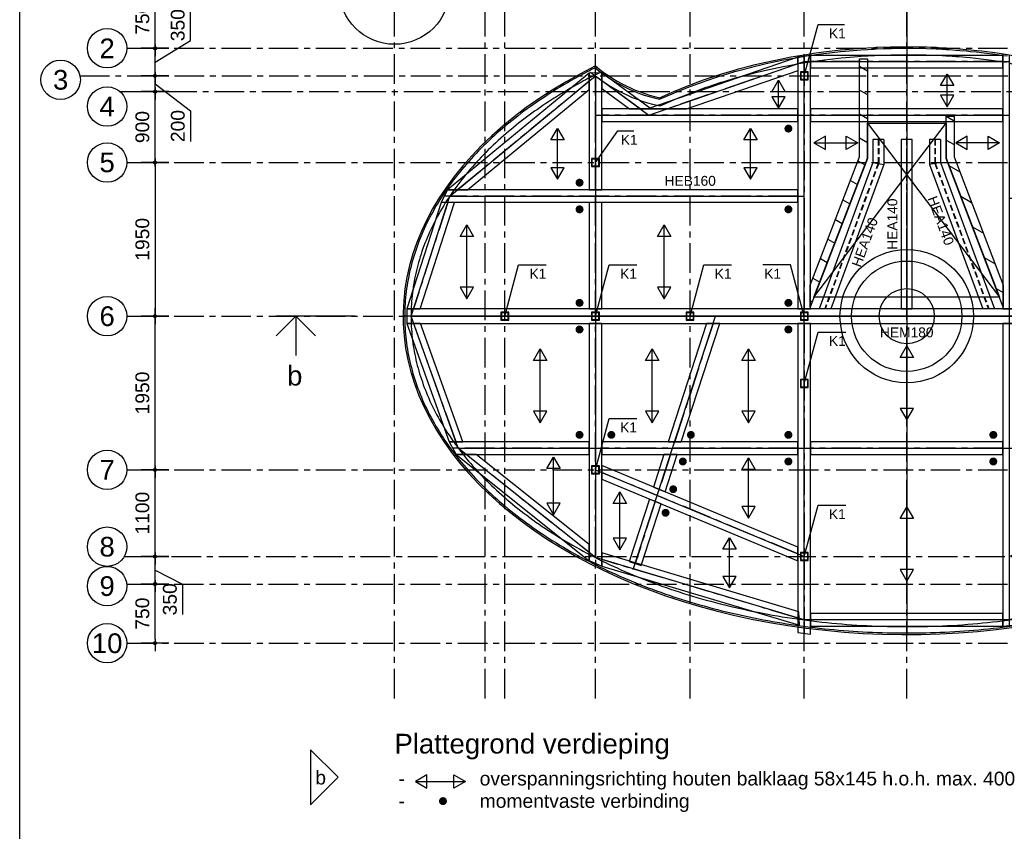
# Model space of a CAD drawing. Extents: x -29722 to 59460, y 0 to 42044.
# Tile 4 of 10: x 1000 to 13493, y 26501 to 36801. Entities that reach past the tile are written whole.
import ezdxf
from ezdxf.enums import TextEntityAlignment as Align

# ---------------------------------------------------------------- set-up
doc = ezdxf.new("R2010")
doc.units = 0
doc.header["$LTSCALE"] = 300
doc.header["$MEASUREMENT"] = 0
doc.header["$PDMODE"] = 3
doc.header["$PDSIZE"] = 2
for name, pattern in [('CENTER', [2, 1.25, -0.25, 0.25, -0.25]), ('CENTER2', [1.125, 0.75, -0.125, 0.125, -0.125]), ('HIDDEN', [0.375, 0.25, -0.125])]:
    doc.linetypes.add(name, pattern=pattern)
doc.layers.get('0').update_dxf_attribs({"linetype": 'CONTINUOUS'})
doc.layers.get('DEFPOINTS').update_dxf_attribs({"linetype": 'CONTINUOUS'})
for name, color, linetype in [('01', 7, 'CENTER'), ('02', 2, 'CONTINUOUS'), ('03', 7, 'CONTINUOUS'), ('05', 1, 'CONTINUOUS'), ('08', 7, 'CONTINUOUS'), ('12', 7, 'CONTINUOUS'), ('16', 7, 'CONTINUOUS'), ('21', 3, 'CONTINUOUS'), ('22', 7, 'CONTINUOUS'), ('23', 2, 'CONTINUOUS'), ('24', 1, 'CONTINUOUS'), ('30', 3, 'CONTINUOUS'), ('32', 4, 'CONTINUOUS'), ('33', 3, 'HIDDEN'), ('38', 2, 'CENTER'), ('39', 1, 'CENTER2')]:
    doc.layers.add(name, color=color, linetype=linetype)
doc.layers.add('28', color=6, linetype='CONTINUOUS', plot=False)
doc.styles.add('ZI-Arial', font='arial.ttf')
doc.dimstyles.get("Standard").update_dxf_attribs({"dimscale": 50, "dimtxt": 2.5, "dimasz": 1, "dimexe": 0, "dimexo": 0, "dimgap": 0, "dimtad": 0, "dimdsep": 46, "dimtxsty": 'ZI-Arial', "dimblk1": 'DOT2035', "dimblk2": 'DOT2035', "dimsah": 1, "dimcen": -1, "dimse1": 1, "dimse2": 1, "dimazin": 0, "dimtfac": 1, "dimtdec": 0, "dimtix": 1, "dimtmove": 1, "dimatfit": 3, "dimldrblk": 'DOT2035', "dimfxl": 1, "dimtvp": 0.9, "dimtolj": 1, "dimtzin": 0, "dimarcsym": 0})

# ---------------------------------------------------------------- blocks, each defined once
blk = doc.blocks.new('KADER0')
at = {"layer": '05'}
blk.add_lwpolyline([(20, 20), (20, 820.88), (1169.2, 820.88), (1169.2, 20)], close=True, dxfattribs=at)
blk = doc.blocks.new('*U122')
at = {"layer": '30'}
blk.add_lwpolyline([(-2424, 80), (-2505, -80), (2022, -80), (2022, 80)], close=True, dxfattribs=at)
at = {"layer": '38'}
blk.add_line((2022, 0), (-2465, 0), dxfattribs=at)
at = {"layer": '22', "style": 'ZI-Arial'}
blk.add_attdef('TEKST', text='', height=250, dxfattribs=at).set_placement((654, 130), align=Align.CENTER)
blk = doc.blocks.new('*U123')
at = {"layer": '30'}
blk.add_lwpolyline([(-7519, 93), (-7517, -93), (5167, -93), (5169, 93)], close=True, dxfattribs=at)
at = {"layer": '38'}
blk.add_line((5168, 0), (-7518, 0), dxfattribs=at)
at = {"layer": '22', "style": 'ZI-Arial'}
blk.add_attdef('TEKST', text='', height=250, dxfattribs=at).set_placement((-1175, -268), align=Align.CENTER)
blk = doc.blocks.new('*U129')
at = {"layer": '30'}
blk.add_lwpolyline([(-1168, 80), (-974, -80), (1028, -80), (1159, 80)], close=True, dxfattribs=at)
at = {"layer": '38'}
blk.add_line((1094, 0), (-1071, 0), dxfattribs=at)
at = {"layer": '22', "style": 'ZI-Arial'}
blk.add_attdef('TEKST', text='', height=250, dxfattribs=at).set_placement((11, 180), align=Align.CENTER)
blk = doc.blocks.new('*U125')
at = {"layer": '30'}
blk.add_lwpolyline([(-1156, 80), (-1154, -80), (327, -80), (327, 80)], close=True, dxfattribs=at)
at = {"layer": '38'}
blk.add_line((327, 0), (-1155, 0), dxfattribs=at)
at = {"layer": '22', "style": 'ZI-Arial'}
blk.add_attdef('TEKST', text='', height=250, dxfattribs=at).set_placement((-414, 180), align=Align.CENTER)
blk = doc.blocks.new('*U128')
at = {"layer": '30'}
blk.add_lwpolyline([(-372, 80), (-254, -80), (184, -80), (401, 80)], close=True, dxfattribs=at)
at = {"layer": '38'}
blk.add_line((292, 0), (-313, 0), dxfattribs=at)
at = {"layer": '22', "style": 'ZI-Arial'}
blk.add_attdef('TEKST', text='', height=250, dxfattribs=at).set_placement((-10, 180), align=Align.CENTER)
blk = doc.blocks.new('*U131')
at = {"layer": '30'}
blk.add_lwpolyline([(-1030, 80), (-566, -80), (932, -80), (987, 80)], close=True, dxfattribs=at)
at = {"layer": '38'}
blk.add_line((959, 0), (-798, 0), dxfattribs=at)
at = {"layer": '22', "style": 'ZI-Arial'}
blk.add_attdef('TEKST', text='', height=250, dxfattribs=at).set_placement((81, 180), align=Align.CENTER)
blk = doc.blocks.new('*U133')
at = {"layer": '30'}
blk.add_lwpolyline([(-1219, 80), (-1219, -80), (1221, -80), (1221, 80)], close=True, dxfattribs=at)
at = {"layer": '38'}
blk.add_line((1221, 0), (-1219, 0), dxfattribs=at)
at = {"layer": '22', "style": 'ZI-Arial'}
blk.add_attdef('TEKST', text='', height=250, dxfattribs=at).set_placement((1, 180), align=Align.CENTER)
blk = doc.blocks.new('*U126')
at = {"layer": '30'}
blk.add_lwpolyline([(-729, 80), (-678, -80), (743, -80), (691, 80)], close=True, dxfattribs=at)
at = {"layer": '38'}
blk.add_line((717, 0), (-704, 0), dxfattribs=at)
at = {"layer": '22', "style": 'ZI-Arial'}
blk.add_attdef('TEKST', text='', height=250, dxfattribs=at).set_placement((7, 180), align=Align.CENTER)
blk = doc.blocks.new('*U127')
at = {"layer": '30'}
blk.add_lwpolyline([(-776, 80), (-833, -80), (762, -80), (819, 80)], close=True, dxfattribs=at)
at = {"layer": '38'}
blk.add_line((791, 0), (-805, 0), dxfattribs=at)
at = {"layer": '22', "style": 'ZI-Arial'}
blk.add_attdef('TEKST', text='', height=250, dxfattribs=at).set_placement((-7, 180), align=Align.CENTER)
blk = doc.blocks.new('*U136')
at = {"layer": '30'}
blk.add_lwpolyline([(-1220, 80), (-1220, -80), (1220, -80), (1220, 80)], close=True, dxfattribs=at)
at = {"layer": '38'}
blk.add_line((1220, 0), (-1220, 0), dxfattribs=at)
at = {"layer": '22', "style": 'ZI-Arial'}
blk.add_attdef('TEKST', text='', height=250, dxfattribs=at).set_placement((0, 180), align=Align.CENTER)
blk = doc.blocks.new('*U130')
at = {"layer": '30'}
blk.add_lwpolyline([(-1601, 80), (-1601, -80), (889, -80), (889, 80)], close=True, dxfattribs=at)
at = {"layer": '38'}
blk.add_line((889, 0), (-1601, 0), dxfattribs=at)
at = {"layer": '22', "style": 'ZI-Arial'}
blk.add_attdef('TEKST', text='', height=250, dxfattribs=at).set_placement((-356, 180), align=Align.CENTER)
blk = doc.blocks.new('*U132')
at = {"layer": '30'}
blk.add_lwpolyline([(-1529, 80), (-1529, -80), (1688, -80), (1665, 80)], close=True, dxfattribs=at)
at = {"layer": '38'}
blk.add_line((1677, 0), (-1529, 0), dxfattribs=at)
at = {"layer": '22', "style": 'ZI-Arial'}
blk.add_attdef('TEKST', text='', height=250, dxfattribs=at).set_placement((74, 180), align=Align.CENTER)
blk = doc.blocks.new('*U134')
at = {"layer": '30'}
blk.add_lwpolyline([(-1529, 80), (-1529, -80), (1677, -80), (1702, 80)], close=True, dxfattribs=at)
at = {"layer": '38'}
blk.add_line((1689, 0), (-1529, 0), dxfattribs=at)
at = {"layer": '22', "style": 'ZI-Arial'}
blk.add_attdef('TEKST', text='', height=250, dxfattribs=at).set_placement((80, 180), align=Align.CENTER)
blk = doc.blocks.new('*U170')
at = {"layer": '30'}
blk.add_lwpolyline([(-1220, 80), (-1220, -80), (1220, -80), (1220, 80)], close=True, dxfattribs=at)
at = {"layer": '38'}
blk.add_line((1220, 0), (-1220, 0), dxfattribs=at)
at = {"layer": '22', "style": 'ZI-Arial'}
blk.add_attdef('TEKST', text='', height=250, dxfattribs=at).set_placement((0, 180), align=Align.CENTER)
blk = doc.blocks.new('*U182')
at = {"layer": '30'}
blk.add_lwpolyline([(-2034, 80), (-2057, -80), (1884, -80), (1884, 80)], close=True, dxfattribs=at)
at = {"layer": '38'}
blk.add_line((1884, 0), (-2046, 0), dxfattribs=at)
at = {"layer": '22', "style": 'ZI-Arial'}
blk.add_attdef('TEKST', text='', height=250, dxfattribs=at).set_placement((-81, 180), align=Align.CENTER)
blk = doc.blocks.new('*U171')
at = {"layer": '30'}
blk.add_lwpolyline([(-1957, 80), (-1937, -80), (1884, -80), (1884, 80)], close=True, dxfattribs=at)
at = {"layer": '38'}
blk.add_line((1884, 0), (-1947, 0), dxfattribs=at)
at = {"layer": '22', "style": 'ZI-Arial'}
blk.add_attdef('TEKST', text='', height=250, dxfattribs=at).set_placement((-31, 180), align=Align.CENTER)
blk = doc.blocks.new('*U180')
at = {"layer": '30'}
blk.add_lwpolyline([(-1577, 80), (-1646, -80), (1432, -80), (1432, 80)], close=True, dxfattribs=at)
at = {"layer": '38'}
blk.add_line((1432, 0), (-1612, 0), dxfattribs=at)
at = {"layer": '22', "style": 'ZI-Arial'}
blk.add_attdef('TEKST', text='', height=250, dxfattribs=at).set_placement((-90, 180), align=Align.CENTER)
blk = doc.blocks.new('*U176')
at = {"layer": '30'}
blk.add_lwpolyline([(-978, 80), (-892, -80), (796, -80), (796, 80)], close=True, dxfattribs=at)
at = {"layer": '38'}
blk.add_line((796, 0), (-935, 0), dxfattribs=at)
at = {"layer": '22', "style": 'ZI-Arial'}
blk.add_attdef('TEKST', text='', height=250, dxfattribs=at).set_placement((-69, 180), align=Align.CENTER)
blk = doc.blocks.new('*U177')
at = {"layer": '30'}
blk.add_lwpolyline([(-1245, 80), (-1245, -80), (1245, -80), (1245, 80)], close=True, dxfattribs=at)
at = {"layer": '38'}
blk.add_line((1245, 0), (-1245, 0), dxfattribs=at)
at = {"layer": '22', "style": 'ZI-Arial'}
blk.add_attdef('TEKST', text='', height=250, dxfattribs=at).set_placement((0, 180), align=Align.CENTER)
blk = doc.blocks.new('*U178')
at = {"layer": '30'}
blk.add_lwpolyline([(-1381, 80), (-1315, -80), (1381, -80), (1315, 80)], close=True, dxfattribs=at)
at = {"layer": '38'}
blk.add_line((1348, 0), (-1348, 0), dxfattribs=at)
at = {"layer": '22', "style": 'ZI-Arial'}
blk.add_attdef('TEKST', text='', height=250, dxfattribs=at).set_placement((0, 180), align=Align.CENTER)
blk = doc.blocks.new('*U179')
at = {"layer": '30'}
blk.add_lwpolyline([(-885, 80), (-1085, -80), (1075, -80), (947, 80)], close=True, dxfattribs=at)
at = {"layer": '38'}
blk.add_line((1011, 0), (-985, 0), dxfattribs=at)
at = {"layer": '22', "style": 'ZI-Arial'}
blk.add_attdef('TEKST', text='', height=250, dxfattribs=at).set_placement((13, 180), align=Align.CENTER)
blk = doc.blocks.new('*U181')
at = {"layer": '30'}
blk.add_lwpolyline([(-1323, 80), (-1275, -80), (1343, -80), (1288, 80)], close=True, dxfattribs=at)
at = {"layer": '38'}
blk.add_line((1316, 0), (-1299, 0), dxfattribs=at)
at = {"layer": '22', "style": 'ZI-Arial'}
blk.add_attdef('TEKST', text='', height=250, dxfattribs=at).set_placement((8, 180), align=Align.CENTER)
blk = doc.blocks.new('*U187')
at = {"layer": '30'}
blk.add_lwpolyline([(-822, 80), (-770, -80), (809, -80), (757, 80)], close=True, dxfattribs=at)
at = {"layer": '38'}
blk.add_line((783, 0), (-796, 0), dxfattribs=at)
at = {"layer": '22', "style": 'ZI-Arial'}
blk.add_attdef('TEKST', text='', height=250, dxfattribs=at).set_placement((-7, 180), align=Align.CENTER)
blk = doc.blocks.new('*U188')
at = {"layer": '30'}
blk.add_lwpolyline([(-229, 80), (-242, -80), (257, -80), (205, 80)], close=True, dxfattribs=at)
at = {"layer": '38'}
blk.add_line((231, 0), (-235, 0), dxfattribs=at)
at = {"layer": '22', "style": 'ZI-Arial'}
blk.add_attdef('TEKST', text='', height=250, dxfattribs=at).set_placement((-2, 180), align=Align.CENTER)
blk = doc.blocks.new('*U189')
at = {"layer": '30'}
blk.add_lwpolyline([(-412, 80), (-414, -80), (407, -80), (419, 80)], close=True, dxfattribs=at)
at = {"layer": '38'}
blk.add_line((413, 0), (-413, 0), dxfattribs=at)
at = {"layer": '22', "style": 'ZI-Arial'}
blk.add_attdef('TEKST', text='', height=250, dxfattribs=at).set_placement((0, 180), align=Align.CENTER)
blk = doc.blocks.new('DOT2035')
for p, q in [((0, 3.5), (0, -3.5)), ((-1, 0), (2, 0))]:
    blk.add_line(p, q)
blk.add_circle((0, 0), 0.4)
blk = doc.blocks.new('*D154')
at = {"layer": '21', "color": 0, "lineweight": -2, "transparency": 16777216}
blk.add_line((-3038, -8250), (-3038, -7600), dxfattribs=at)
at = {"layer": 'DEFPOINTS', "color": 0, "transparency": 16777216}
for p in [(-3397, -7550), (-3038, -7550), (-3396, -8300)]:
    blk.add_point(p, dxfattribs=at)
at = {"color": 0, "lineweight": -2, "transparency": 16777216, "xscale": 50, "yscale": 50, "zscale": 50}
for p, rotation in [((-3038, -7550), 90), ((-3038, -8300), 270)]:
    blk.add_blockref('DOT2035', p, dxfattribs=dict(at, rotation=rotation))
at = {"layer": '21', "color": 2, "transparency": 16777216, "insert": (-3198, -7925), "char_height": 175, "attachment_point": 5, "rotation": 90, "style": 'ZI-Arial'}
blk.add_mtext('\\A1;750', dxfattribs=at)
blk = doc.blocks.new('*D155')
at = {"layer": '21', "color": 0, "lineweight": -2, "transparency": 16777216}
for p, q in [((-3038, -7500), (-3038, -7250)), ((-3038, -7375), (-2688, -7550)), ((-2688, -7550), (-2688, -7936))]:
    blk.add_line(p, q, dxfattribs=at)
at = {"layer": 'DEFPOINTS', "color": 0, "transparency": 16777216}
for p in [(-3429, -7200), (-3038, -7200), (-3397, -7550)]:
    blk.add_point(p, dxfattribs=at)
at = {"color": 0, "lineweight": -2, "transparency": 16777216, "xscale": 50, "yscale": 50, "zscale": 50}
for p, rotation in [((-3038, -7200), 90), ((-3038, -7550), 270)]:
    blk.add_blockref('DOT2035', p, dxfattribs=dict(at, rotation=rotation))
at = {"layer": '21', "color": 2, "transparency": 16777216, "insert": (-2849, -7743), "char_height": 175, "attachment_point": 5, "rotation": 90, "style": 'ZI-Arial'}
blk.add_mtext('\\A1;350', dxfattribs=at)
blk = doc.blocks.new('*D156')
at = {"layer": '21', "color": 0, "lineweight": -2, "transparency": 16777216}
blk.add_line((-3038, -7150), (-3038, -6150), dxfattribs=at)
at = {"layer": 'DEFPOINTS', "color": 0, "transparency": 16777216}
for p in [(-3396, -6100), (-3038, -6100), (-3429, -7200)]:
    blk.add_point(p, dxfattribs=at)
at = {"color": 0, "lineweight": -2, "transparency": 16777216, "xscale": 50, "yscale": 50, "zscale": 50}
for p, rotation in [((-3038, -6100), 90), ((-3038, -7200), 270)]:
    blk.add_blockref('DOT2035', p, dxfattribs=dict(at, rotation=rotation))
at = {"layer": '21', "color": 2, "transparency": 16777216, "insert": (-3198, -6650), "char_height": 175, "attachment_point": 5, "rotation": 90, "style": 'ZI-Arial'}
blk.add_mtext('\\A1;1100', dxfattribs=at)
blk = doc.blocks.new('*D157')
at = {"layer": '21', "color": 0, "lineweight": -2, "transparency": 16777216}
blk.add_line((-3038, -6050), (-3038, -4200), dxfattribs=at)
at = {"layer": 'DEFPOINTS', "color": 0, "transparency": 16777216}
for p in [(-3396, -4150), (-3038, -4150), (-3396, -6100)]:
    blk.add_point(p, dxfattribs=at)
at = {"color": 0, "lineweight": -2, "transparency": 16777216, "xscale": 50, "yscale": 50, "zscale": 50}
for p, rotation in [((-3038, -4150), 90), ((-3038, -6100), 270)]:
    blk.add_blockref('DOT2035', p, dxfattribs=dict(at, rotation=rotation))
at = {"layer": '21', "color": 2, "transparency": 16777216, "insert": (-3198, -5125), "char_height": 175, "attachment_point": 5, "rotation": 90, "style": 'ZI-Arial'}
blk.add_mtext('\\A1;1950', dxfattribs=at)
blk = doc.blocks.new('*D158')
at = {"layer": '21', "color": 0, "lineweight": -2, "transparency": 16777216}
blk.add_line((-3038, -2150), (-3038, -1350), dxfattribs=at)
at = {"layer": 'DEFPOINTS', "color": 0, "transparency": 16777216}
for p in [(-3483, -1300), (-3038, -1300), (-3396, -2200)]:
    blk.add_point(p, dxfattribs=at)
at = {"color": 0, "lineweight": -2, "transparency": 16777216, "xscale": 50, "yscale": 50, "zscale": 50}
for p, rotation in [((-3038, -1300), 90), ((-3038, -2200), 270)]:
    blk.add_blockref('DOT2035', p, dxfattribs=dict(at, rotation=rotation))
at = {"layer": '21', "color": 2, "transparency": 16777216, "insert": (-3198, -1750), "char_height": 175, "attachment_point": 5, "rotation": 90, "style": 'ZI-Arial'}
blk.add_mtext('\\A1;900', dxfattribs=at)
blk = doc.blocks.new('*D159')
at = {"layer": '21', "color": 0, "lineweight": -2, "transparency": 16777216}
for p, q in [((-3038, -1250), (-3038, -1150)), ((-3038, -1200), (-2588, -1543)), ((-2588, -1543), (-2588, -1932))]:
    blk.add_line(p, q, dxfattribs=at)
at = {"layer": 'DEFPOINTS', "color": 0, "transparency": 16777216}
for p in [(-3991, -1100), (-3038, -1100), (-3483, -1300)]:
    blk.add_point(p, dxfattribs=at)
at = {"color": 0, "lineweight": -2, "transparency": 16777216, "xscale": 50, "yscale": 50, "zscale": 50}
for p, rotation in [((-3038, -1100), 90), ((-3038, -1300), 270)]:
    blk.add_blockref('DOT2035', p, dxfattribs=dict(at, rotation=rotation))
at = {"layer": '21', "color": 2, "transparency": 16777216, "insert": (-2748, -1737), "char_height": 175, "attachment_point": 5, "rotation": 90, "style": 'ZI-Arial'}
blk.add_mtext('\\A1;200', dxfattribs=at)
blk = doc.blocks.new('*D160')
at = {"layer": '21', "color": 0, "lineweight": -2, "transparency": 16777216}
for p, q in [((-2588, -650), (-2588, -264)), ((-3038, -925), (-2588, -650)), ((-3038, -1050), (-3038, -800))]:
    blk.add_line(p, q, dxfattribs=at)
at = {"layer": 'DEFPOINTS', "color": 0, "transparency": 16777216}
for p in [(-3396, -750), (-3038, -750), (-3991, -1100)]:
    blk.add_point(p, dxfattribs=at)
at = {"color": 0, "lineweight": -2, "transparency": 16777216, "xscale": 50, "yscale": 50, "zscale": 50}
for p, rotation in [((-3038, -750), 90), ((-3038, -1100), 270)]:
    blk.add_blockref('DOT2035', p, dxfattribs=dict(at, rotation=rotation))
at = {"layer": '21', "color": 2, "transparency": 16777216, "insert": (-2749, -457), "char_height": 175, "attachment_point": 5, "rotation": 90, "style": 'ZI-Arial'}
blk.add_mtext('\\A1;350', dxfattribs=at)
blk = doc.blocks.new('*D161')
at = {"layer": '21', "color": 0, "lineweight": -2, "transparency": 16777216}
blk.add_line((-3038, -700), (-3038, -50), dxfattribs=at)
at = {"layer": 'DEFPOINTS', "color": 0, "transparency": 16777216}
for p in [(-3396, 0), (-3038, 0), (-3396, -750)]:
    blk.add_point(p, dxfattribs=at)
at = {"color": 0, "lineweight": -2, "transparency": 16777216, "xscale": 50, "yscale": 50, "zscale": 50}
for p, rotation in [((-3038, 0), 90), ((-3038, -750), 270)]:
    blk.add_blockref('DOT2035', p, dxfattribs=dict(at, rotation=rotation))
at = {"layer": '21', "color": 2, "transparency": 16777216, "insert": (-3198, -375), "char_height": 175, "attachment_point": 5, "rotation": 90, "style": 'ZI-Arial'}
blk.add_mtext('\\A1;750', dxfattribs=at)
blk = doc.blocks.new('*D164')
at = {"layer": '21', "color": 0, "lineweight": -2, "transparency": 16777216}
blk.add_line((-3038, -2250), (-3038, -4100), dxfattribs=at)
at = {"layer": 'DEFPOINTS', "color": 0, "transparency": 16777216}
for p in [(-3396, -2200), (-3396, -4150), (-3038, -4150)]:
    blk.add_point(p, dxfattribs=at)
at = {"color": 0, "lineweight": -2, "transparency": 16777216, "xscale": 50, "yscale": 50, "zscale": 50}
for p, rotation in [((-3038, -2200), 90), ((-3038, -4150), 270)]:
    blk.add_blockref('DOT2035', p, dxfattribs=dict(at, rotation=rotation))
at = {"layer": '21', "color": 2, "transparency": 16777216, "insert": (-3198, -3175), "char_height": 175, "attachment_point": 5, "rotation": 90, "style": 'ZI-Arial'}
blk.add_mtext('\\A1;1950', dxfattribs=at)
blk = doc.blocks.new('ZI_VR_verd')
at = {"layer": '28'}
for p, q in [((0, 4040), (0, -4040)), ((-1177, 240, -35), (500, 2450, -35)), ((-500, 2450, -35), (1177, 240, -35)), ((6390, 0), (-6390, 0))]:
    blk.add_line(p, q, dxfattribs=at)
for points in [[(-3963, 3160), (-3905, 3115), (-3849, 3073), (-3796, 3036), (-3741, 3001), (-3685, 2967), (-3628, 2935), (-3571, 2905), (-3512, 2877), (-3452, 2851), (-3391, 2828), (-3330, 2806), (-3267, 2786), (-3205, 2769), (-3135, 2752), (-2947, 2835), (-2760, 2910), (-2570, 2980), (-2549, 2987), (-2377, 3044), (-2341, 3056), (-2181, 3103), (-2130, 3118), (-1983, 3157), (-1917, 3173), (-1784, 3205), (-1702, 3223), (-1583, 3247), (-1487, 3266), (-1382, 3284), (-1271, 3303), (-1181, 3316), (-1055, 3333), (-981, 3343), (-840, 3358), (-781, 3364), (-627, 3377), (-583, 3380), (-415, 3390), (-386, 3392), (-206, 3398), (-192, 3398), (124, 3400), (249, 3397), (375, 3392), (401, 3391), (502, 3385), (537, 3383), (629, 3377), (673, 3373), (758, 3366), (811, 3361), (887, 3353), (949, 3346), (1016, 3338), (1087, 3329), (1146, 3321), (1226, 3309), (1276, 3302)], [(-3951, 3175), (-3893, 3131), (-3838, 3089), (-3785, 3053), (-3730, 3018), (-3675, 2984), (-3619, 2953), (-3562, 2923), (-3503, 2896), (-3444, 2870), (-3384, 2846), (-3323, 2825), (-3262, 2805), (-3200, 2788), (-3137, 2773), (-2954, 2853), (-2768, 2929), (-2577, 2999), (-2555, 3006), (-2383, 3063), (-2347, 3075), (-2187, 3123), (-2135, 3137), (-1988, 3176), (-1922, 3193), (-1788, 3224), (-1706, 3242), (-1587, 3267), (-1490, 3286), (-1386, 3304), (-1274, 3322), (-1184, 3336), (-1057, 3353), (-983, 3362), (-842, 3378), (-783, 3384), (-628, 3397), (-584, 3400), (-416, 3410), (-387, 3412), (-207, 3418), (-192, 3418), (124, 3420), (249, 3417), (376, 3412), (402, 3411), (503, 3405), (538, 3403), (631, 3397), (675, 3393), (759, 3386), (813, 3381), (889, 3373), (951, 3366), (1018, 3358), (1090, 3349), (1149, 3341), (1229, 3329), (1279, 3322)], [(-4012, 3097), (-3954, 3051), (-3896, 3008), (-3840, 2970), (-3783, 2933), (-3726, 2898), (-3666, 2865), (-3606, 2834), (-3545, 2805), (-3482, 2777), (-3419, 2753), (-3355, 2730), (-3290, 2709), (-3225, 2691), (-3128, 2668), (-2916, 2761), (-2732, 2835), (-2543, 2905), (-2523, 2912), (-2353, 2968), (-2318, 2979), (-2159, 3027), (-2109, 3041), (-1963, 3079), (-1898, 3096), (-1766, 3127), (-1686, 3145), (-1568, 3169), (-1472, 3187), (-1369, 3206), (-1258, 3224), (-1170, 3237), (-1044, 3254), (-971, 3263), (-832, 3279), (-774, 3284), (-620, 3297), (-578, 3300), (-411, 3310), (-383, 3312), (-204, 3318), (-191, 3318), (123, 3320), (246, 3317), (371, 3312), (397, 3311), (497, 3306), (531, 3303), (623, 3297), (667, 3294), (750, 3286), (803, 3281), (878, 3274), (940, 3267), (1006, 3259), (1077, 3250), (1135, 3242), (1214, 3230), (1263, 3223)]]:
    blk.add_lwpolyline(points, dxfattribs=at)
at = {"layer": '28', "elevation": -35}
blk.add_lwpolyline([(500, 2004), (1177, 240), (-1177, 240), (-500, 2004), (-500, 2450), (500, 2450)], close=True, dxfattribs=at)
at = {"layer": '28'}
blk.add_circle((0, 0), 847, dxfattribs=at)
blk.add_ellipse((0, 0), major_axis=(6390, 0), ratio=0.632238, start_param=8.520473, end_param=13.297876, dxfattribs=at)
for points, knots in [([(-3942, 3158), (-4018, 3120), (-4093, 3081), (-4290, 2973), (-4410, 2902), (-4640, 2755), (-4751, 2679), (-4963, 2521), (-5064, 2440), (-5256, 2273), (-5347, 2187), (-5518, 2010), (-5598, 1920), (-5747, 1736), (-5816, 1643), (-5942, 1452), (-5999, 1355), (-6101, 1160), (-6146, 1060), (-6224, 860), (-6257, 759), (-6311, 556), (-6331, 453), (-6360, 248), (-6368, 145), (-6371, -61), (-6367, -164), (-6345, -369), (-6328, -472), (-6281, -676), (-6252, -777), (-6180, -979), (-6139, -1078), (-6043, -1276), (-5989, -1373), (-5869, -1565), (-5804, -1660), (-5661, -1845), (-5584, -1937), (-5419, -2115), (-5331, -2202), (-5145, -2372), (-5046, -2455), (-4840, -2615), (-4731, -2693), (-4506, -2843), (-4388, -2915), (-4145, -3054), (-4019, -3120), (-3760, -3246), (-3626, -3306), (-3352, -3420), (-3211, -3473), (-2924, -3573), (-2777, -3619), (-2479, -3704), (-2327, -3743), (-2019, -3814), (-1863, -3846), (-1547, -3901), (-1387, -3925), (-1066, -3965), (-904, -3981), (-578, -4005), (-414, -4013), (-87, -4021), (77, -4021), (405, -4013), (568, -4005), (894, -3982), (1056, -3966), (1378, -3926), (1537, -3902), (1853, -3847), (2010, -3816), (2318, -3746), (2470, -3707), (2769, -3622), (2915, -3575), (3203, -3476), (3344, -3423), (3618, -3310), (3752, -3250), (4012, -3124), (4138, -3058), (4381, -2919), (4499, -2847), (4725, -2698), (4833, -2620), (5040, -2460), (5139, -2377), (5325, -2207), (5414, -2120), (5579, -1942), (5656, -1851), (5800, -1665), (5865, -1571), (5985, -1379), (6040, -1281), (6136, -1084), (6178, -985), (6250, -783), (6280, -682), (6327, -478), (6344, -376), (6366, -170), (6371, -67), (6368, 139), (6361, 242), (6333, 447), (6312, 550), (6259, 753), (6227, 854), (6149, 1054), (6104, 1154), (6002, 1350), (5945, 1446), (5820, 1637), (5751, 1731), (5603, 1915), (5523, 2005), (5352, 2181), (5262, 2268), (5070, 2435), (4969, 2517), (4824, 2625), (4784, 2654), (4744, 2682)], [8.520473, 8.520473, 8.520473, 8.520473, 8.56614, 8.56614, 8.643241, 8.643241, 8.720341, 8.720341, 8.797441, 8.797441, 8.874542, 8.874542, 8.951642, 8.951642, 9.028743, 9.028743, 9.105843, 9.105843, 9.182943, 9.182943, 9.260044, 9.260044, 9.337144, 9.337144, 9.414245, 9.414245, 9.491345, 9.491345, 9.568445, 9.568445, 9.645546, 9.645546, 9.722646, 9.722646, 9.799746, 9.799746, 9.876847, 9.876847, 9.953947, 9.953947, 10.031048, 10.031048, 10.108148, 10.108148, 10.185248, 10.185248, 10.262349, 10.262349, 10.339449, 10.339449, 10.41655, 10.41655, 10.49365, 10.49365, 10.57075, 10.57075, 10.647851, 10.647851, 10.724951, 10.724951, 10.802052, 10.802052, 10.879152, 10.879152, 10.956252, 10.956252, 11.033353, 11.033353, 11.110453, 11.110453, 11.187554, 11.187554, 11.264654, 11.264654, 11.341754, 11.341754, 11.418855, 11.418855, 11.495955, 11.495955, 11.573056, 11.573056, 11.650156, 11.650156, 11.727256, 11.727256, 11.804357, 11.804357, 11.881457, 11.881457, 11.958558, 11.958558, 12.035658, 12.035658, 12.112758, 12.112758, 12.189859, 12.189859, 12.266959, 12.266959, 12.34406, 12.34406, 12.42116, 12.42116, 12.49826, 12.49826, 12.575361, 12.575361, 12.652461, 12.652461, 12.729561, 12.729561, 12.806662, 12.806662, 12.883762, 12.883762, 12.960863, 12.960863, 13.037963, 13.037963, 13.115063, 13.115063, 13.192164, 13.192164, 13.269264, 13.269264, 13.297876, 13.297876, 13.297876, 13.297876]), ([(-3906, 3086), (-3981, 3048), (-4055, 3010), (-4272, 2891), (-4411, 2808), (-4641, 2658), (-4735, 2592), (-4914, 2457), (-5001, 2388), (-5174, 2239), (-5259, 2160), (-5421, 1997), (-5497, 1913), (-5640, 1744), (-5706, 1657), (-5828, 1482), (-5884, 1393), (-5985, 1213), (-6030, 1122), (-6110, 939), (-6144, 846), (-6203, 660), (-6226, 566), (-6263, 378), (-6275, 283), (-6290, 94), (-6292, 0), (-6284, -190), (-6275, -284), (-6246, -473), (-6226, -567), (-6175, -754), (-6144, -847), (-6071, -1031), (-6030, -1123), (-5936, -1304), (-5883, -1394), (-5768, -1571), (-5705, -1658), (-5570, -1830), (-5497, -1914), (-5341, -2079), (-5259, -2160), (-5085, -2318), (-4993, -2395), (-4798, -2547), (-4693, -2622), (-4474, -2768), (-4359, -2839), (-4121, -2975), (-3998, -3041), (-3743, -3166), (-3611, -3226), (-3337, -3339), (-3196, -3393), (-2906, -3494), (-2757, -3542), (-2449, -3630), (-2291, -3670), (-1969, -3743), (-1806, -3775), (-1476, -3831), (-1309, -3855), (-973, -3894), (-804, -3909), (-464, -3931), (-293, -3937), (49, -3941), (220, -3939), (561, -3926), (731, -3915), (1069, -3884), (1237, -3864), (1570, -3816), (1736, -3788), (2061, -3723), (2222, -3687), (2538, -3605), (2694, -3561), (2998, -3464), (3147, -3411), (3438, -3299), (3580, -3239), (3855, -3113), (3989, -3046), (4247, -2906), (4371, -2832), (4610, -2680), (4724, -2601), (4942, -2437), (5045, -2352), (5241, -2178), (5333, -2088), (5505, -1905), (5585, -1811), (5733, -1621), (5801, -1524), (5923, -1326), (5978, -1226), (6075, -1024), (6117, -922), (6181, -735), (6205, -650), (6249, -461), (6266, -357), (6288, -149), (6292, -45), (6287, 164), (6278, 268), (6246, 476), (6224, 579), (6165, 785), (6130, 888), (6045, 1090), (5997, 1191), (5887, 1389), (5825, 1487), (5689, 1680), (5615, 1775), (5469, 1945), (5398, 2021), (5248, 2171), (5168, 2244), (5003, 2387), (4916, 2456), (4783, 2556), (4741, 2586), (4698, 2617)], [8.520473, 8.520473, 8.520473, 8.520473, 8.566089, 8.566089, 8.65732, 8.65732, 8.724073, 8.724073, 8.790826, 8.790826, 8.863984, 8.863984, 8.937143, 8.937143, 9.010302, 9.010302, 9.08346, 9.08346, 9.156619, 9.156619, 9.229778, 9.229778, 9.302936, 9.302936, 9.376095, 9.376095, 9.449254, 9.449254, 9.522412, 9.522412, 9.595571, 9.595571, 9.66873, 9.66873, 9.741888, 9.741888, 9.815047, 9.815047, 9.888206, 9.888206, 9.961364, 9.961364, 10.034523, 10.034523, 10.107228, 10.107228, 10.183053, 10.183053, 10.259546, 10.259546, 10.336047, 10.336047, 10.413455, 10.413455, 10.49171, 10.49171, 10.571028, 10.571028, 10.652071, 10.652071, 10.733114, 10.733114, 10.814157, 10.814157, 10.8952, 10.8952, 10.976243, 10.976243, 11.057286, 11.057286, 11.138329, 11.138329, 11.219372, 11.219372, 11.300415, 11.300415, 11.381458, 11.381458, 11.462501, 11.462501, 11.543545, 11.543545, 11.624588, 11.624588, 11.705631, 11.705631, 11.786674, 11.786674, 11.867717, 11.867717, 11.94876, 11.94876, 12.029803, 12.029803, 12.110846, 12.110846, 12.191889, 12.191889, 12.272932, 12.272932, 12.353975, 12.353975, 12.420463, 12.420463, 12.501067, 12.501067, 12.58167, 12.58167, 12.662274, 12.662274, 12.742877, 12.742877, 12.823481, 12.823481, 12.904084, 12.904084, 12.984687, 12.984687, 13.065291, 13.065291, 13.132491, 13.132491, 13.19969, 13.19969, 13.26689, 13.26689, 13.297876, 13.297876, 13.297876, 13.297876])]:
    blk.add_open_spline(points, degree=3, knots=knots, dxfattribs=at)
blk = doc.blocks.new('ZI_HL_ST')
at = {"layer": '28'}
for p, q in [((-3274, 2550), (-1300, 3230)), ((-1300, 3230), (1300, 3230)), ((-1300, 0), (-1300, 3230)), ((1300, 3230), (1300, 0)), ((1300, 3217), (2557, 2738)), ((-5798, 1525), (-3950, 3048)), ((-3950, 3048), (-3274, 2550)), ((-3950, 3048), (-3950, 1525)), ((2500, 2850), (3142, 1589)), ((2557, 2738), (5817, 1496)), ((-3950, 2550), (-1298, 2550)), ((-1300, 2550), (1300, 2550)), ((4814, 2520), (4072, 2161)), ((5817, 1496), (4814, 2520)), ((3950, 1589), (3950, 2207)), ((4072, 2161), (3950, 2102)), ((3950, 2102), (3092, 1687)), ((-6290, 0), (-5798, 1525)), ((-5798, 1525), (-3950, 1525)), ((-3950, 1525), (-1300, 1525)), ((-3950, 1525), (-3950, 0)), ((3142, 1589), (3950, 0)), ((3950, 0), (3950, 1589)), ((5100, 0), (5100, 1589)), ((1300, 1496), (5817, 1496)), ((5817, 1496), (6290, 0)), ((-5691, -1675), (-6290, 0)), ((-6290, 0), (-3950, 0)), ((-3950, 0), (-3950, -3064)), ((-3950, 0), (6290, 0)), ((-2971, -1675), (-2427, 0)), ((-1300, -3855), (-1300, 0)), ((1300, 0), (1300, -3855)), ((2430, 0), (2973, -1675)), ((3950, -3064), (3950, 0)), ((5100, -1675), (5100, 0)), ((6290, 0), (5691, -1675)), ((-3950, -3064), (-5691, -1675)), ((-5691, -1675), (-3950, -1675)), ((-3950, -1675), (-1300, -1675)), ((-3166, -2275), (-2971, -1675)), ((-1300, -1675), (1300, -1675)), ((1300, -1675), (3950, -1675)), ((2973, -1675), (3167, -2275)), ((5691, -1675), (3950, -3064)), ((3950, -1675), (5691, -1675)), ((-3950, -1950), (-1300, -3050)), ((1300, -3050), (3950, -1950)), ((-3471, -3213), (-3166, -2275)), ((3167, -2275), (3469, -3207)), ((-1300, -3855), (-3950, -3064)), ((3950, -3064), (1300, -3855)), ((1300, -3855), (-1300, -3855))]:
    blk.add_line(p, q, dxfattribs=at)
blk.add_circle((0, 0), 350, dxfattribs=at)
blk = doc.blocks.new('K100x100x6.3s', base_point=(50, 50))
at = {"layer": '33'}
blk.add_lwpolyline([(8, 0), (92, 0, 0.4142136), (100, 8), (100, 92, 0.4142136), (92, 100), (8, 100, 0.4142136), (0, 92), (0, 8, 0.4142136), (8, 0, 0.4142136)], format="xyb", dxfattribs=at)
blk.add_lwpolyline([(8, 6.3), (92, 6.3, 0.4142136), (93.7, 8), (93.7, 92, 0.4142136), (92, 93.7), (8, 93.7, 0.4142136), (6.3, 92), (6.3, 8, 0.4142136)], format="xyb", close=True, dxfattribs=at)
blk = doc.blocks.new('*U213')
at = {"layer": '22'}
for p, q in [((0, 0), (174, 651)), ((174, 651), (527, 651))]:
    blk.add_line(p, q, dxfattribs=at)
at = {"layer": '28'}
blk.add_lwpolyline([(-50, -50), (50, -50), (50, 50), (-50, 50)], close=True, dxfattribs=at)
blk.add_blockref('K100x100x6.3s', (0, 0))
at = {"layer": '22', "style": 'ZI-Arial'}
blk.add_text('K1', height=125, dxfattribs=at).set_placement((313, 476))
blk = doc.blocks.new('*U214')
at = {"layer": '22'}
for p, q in [((0, 0), (283, 401)), ((283, 401), (489, 401))]:
    blk.add_line(p, q, dxfattribs=at)
at = {"layer": '28'}
blk.add_lwpolyline([(-50, -50), (50, -50), (50, 50), (-50, 50)], close=True, dxfattribs=at)
blk.add_blockref('K100x100x6.3s', (0, 0))
at = {"layer": '22', "style": 'ZI-Arial'}
blk.add_text('K1', height=125, dxfattribs=at).set_placement((322, 226))
blk = doc.blocks.new('*U217')
at = {"layer": '22'}
for p, q in [((-174, 651), (-527, 651)), ((0, 0), (-174, 651))]:
    blk.add_line(p, q, dxfattribs=at)
at = {"layer": '28'}
blk.add_lwpolyline([(-50, -50), (50, -50), (50, 50), (-50, 50)], close=True, dxfattribs=at)
blk.add_blockref('K100x100x6.3s', (0, 0))
at = {"layer": '22', "style": 'ZI-Arial'}
blk.add_text('K1', height=125, dxfattribs=at).set_placement((-508, 476))
blk = doc.blocks.new('*U216')
at = {"layer": '22'}
for p, q in [((0, 0), (174, 651)), ((174, 651), (512, 651))]:
    blk.add_line(p, q, dxfattribs=at)
at = {"layer": '28'}
blk.add_lwpolyline([(-50, -50), (50, -50), (50, 50), (-50, 50)], close=True, dxfattribs=at)
blk.add_blockref('K100x100x6.3s', (0, 0))
at = {"layer": '22', "style": 'ZI-Arial'}
blk.add_text('K1', height=125, dxfattribs=at).set_placement((313, 476))
blk = doc.blocks.new('*U242')
at = {"layer": '30'}
blk.add_lwpolyline([(-1726, 70), (-1726, -70), (424, -70), (424, 70)], close=True, dxfattribs=at)
at = {"layer": '33'}
for p, q in [((424, 3), (-1726, 3)), ((424, -3), (-1726, -3))]:
    blk.add_line(p, q, dxfattribs=at)
at = {"layer": '22', "style": 'ZI-Arial'}
blk.add_attdef('TEKST', text='', height=250, dxfattribs=at).set_placement((-651, 120), align=Align.CENTER)
blk = doc.blocks.new('*U249')
at = {"layer": '03'}
blk.add_line((-938, 0), (938, 0), dxfattribs=at)
for points in [[(-938, 0), (-645, -169), (-645, 169)], [(938, 0), (645, -169), (645, 169)]]:
    blk.add_lwpolyline(points, close=True, dxfattribs=at)
blk = doc.blocks.new('*U250')
at = {"layer": '03'}
blk.add_line((-645, 0), (645, 0), dxfattribs=at)
for points in [[(-645, 0), (-352, -169), (-352, 169)], [(645, 0), (352, -169), (352, 169)]]:
    blk.add_lwpolyline(points, close=True, dxfattribs=at)
blk = doc.blocks.new('*U251')
at = {"layer": '03'}
blk.add_line((-556, 0), (556, 0), dxfattribs=at)
for points in [[(-556, 0), (-263, -169), (-263, 169)], [(556, 0), (263, -169), (263, 169)]]:
    blk.add_lwpolyline(points, close=True, dxfattribs=at)
blk = doc.blocks.new('*U253')
at = {"layer": '03'}
blk.add_line((-356, 0), (356, 0), dxfattribs=at)
for points in [[(-356, 0), (-63, -169), (-63, 169)], [(356, 0), (63, -169), (63, 169)]]:
    blk.add_lwpolyline(points, close=True, dxfattribs=at)
blk = doc.blocks.new('*U252')
at = {"layer": '03'}
blk.add_line((-414, 0), (414, 0), dxfattribs=at)
for points in [[(-414, 0), (-121, -169), (-121, 169)], [(414, 0), (121, -169), (121, 169)]]:
    blk.add_lwpolyline(points, close=True, dxfattribs=at)
blk = doc.blocks.new('*U254')
at = {"layer": '03'}
blk.add_line((-764, 0), (764, 0), dxfattribs=at)
for points in [[(-764, 0), (-471, -169), (-471, 169)], [(764, 0), (471, -169), (471, 169)]]:
    blk.add_lwpolyline(points, close=True, dxfattribs=at)
blk = doc.blocks.new('*U256')
at = {"layer": '03'}
blk.add_line((-736, 0), (736, 0), dxfattribs=at)
for points in [[(-736, 0), (-443, -169), (-443, 169)], [(736, 0), (443, -169), (443, 169)]]:
    blk.add_lwpolyline(points, close=True, dxfattribs=at)
blk = doc.blocks.new('*U255')
at = {"layer": '03'}
blk.add_line((-732, 0), (732, 0), dxfattribs=at)
for points in [[(-732, 0), (-439, -169), (-439, 169)], [(732, 0), (439, -169), (439, 169)]]:
    blk.add_lwpolyline(points, close=True, dxfattribs=at)
blk = doc.blocks.new('*U257')
at = {"layer": '30'}
blk.add_lwpolyline([(-669.5, 80), (-669.5, -80), (682.5, -80), (682.5, 80)], close=True, dxfattribs=at)
at = {"layer": '38'}
blk.add_line((682.5, 0), (-669.5, 0), dxfattribs=at)
at = {"layer": '22', "style": 'ZI-Arial'}
blk.add_attdef('TEKST', text='', height=250, dxfattribs=at).set_placement((6.5, 180), align=Align.CENTER)
blk = doc.blocks.new('*U258')
at = {"layer": '03'}
blk.add_line((-636, 0), (636, 0), dxfattribs=at)
for points in [[(-636, 0), (-343, -169), (-343, 169)], [(636, 0), (343, -169), (343, 169)]]:
    blk.add_lwpolyline(points, close=True, dxfattribs=at)
blk = doc.blocks.new('WYZPL-X')
at = {"layer": '05'}
blk.add_lwpolyline([(-4.4, 0), (2.6, -7), (2.6, 7)], close=True, dxfattribs=at)
blk = doc.blocks.new('DSN-50')
at = {"layer": '39', "linetype": 'CENTER2'}
blk.add_line((0, 0), (0, 20), dxfattribs=at)
at = {"layer": '39'}
blk.add_line((0, 15), (10, 15), dxfattribs=at)
blk.add_lwpolyline([(5, 10), (0, 15), (5, 20)], dxfattribs=at)
blk = doc.blocks.new('Zi_ASSEN')
at = {"layer": '01'}
for p, q in [((1150, -9000), (1150, 2501.494)), ((1400, -9000), (1400, 2501.494)), ((0, -9000), (0, 2468)), ((2550, -9000), (2550, 2468)), ((3750, -9000), (3750, 2468)), ((5200, -9000), (5200, 2468)), ((6500, -9000), (6500, 2468)), ((-3395.5, -750), (13700, -750)), ((-3990.551, -1100), (13700, -1100)), ((-3483.019, -1300), (13700, -1300)), ((-3395.5, -2200), (13700, -2200)), ((-3395.5, -4150), (13700, -4150)), ((-3395.5, -6100), (13700, -6100)), ((-3428.994, -7200), (13700, -7200)), ((-3396.753, -7550), (13700, -7550)), ((-3395.5, -8300), (13700, -8300))]:
    blk.add_line(p, q, dxfattribs=at)
at = {"layer": '12'}
for centre in [(-3645.5, -750), (-4235.5, -1150), (-3645.5, -1490), (-3645.5, -2200), (-3645.5, -4150), (-3645.5, -6100), (-3645.5, -7075), (-3645.5, -7575), (-3645.5, -8300)]:
    blk.add_circle(centre, 250, dxfattribs=at)
at = {"layer": '28'}
for centre in [(0, 0), (6500, -4150)]:
    blk.add_circle(centre, 700, dxfattribs=at)
at = {"layer": '24', "style": 'ZI-Arial'}
for s, p in [('2', (-3645.5, -750)), ('3', (-4235.5, -1150)), ('4', (-3645.5, -1490)), ('5', (-3645.5, -2200)), ('6', (-3645.5, -4150)), ('7', (-3645.5, -6100)), ('8', (-3645.5, -7075)), ('9', (-3645.5, -7575)), ('10', (-3645.5, -8300))]:
    blk.add_text(s, height=250, dxfattribs=at).set_placement(p, align=Align.MIDDLE)
at = {"layer": '21'}
for base, p1, p2, angle, picture, middle in [((-3037.637, 0), (-3395.5, -750), (-3395.5, 0), 90, '*D161', (-3198.468, -375)), ((-3037.637, -1300), (-3395.5, -2200), (-3483.019, -1300), 90, '*D158', (-3198.468, -1750)), ((-3037.637, -4150), (-3395.5, -2200), (-3395.5, -4150), 270, '*D164', (-3198.468, -3175)), ((-3037.637, -4150), (-3395.5, -6100), (-3395.5, -4150), 90, '*D157', (-3198.468, -5125)), ((-3037.637, -6100), (-3428.994, -7200), (-3395.5, -6100), 90, '*D156', (-3198.468, -6650)), ((-3037.637, -7550), (-3395.5, -8300), (-3396.753, -7550), 90, '*D154', (-3198.468, -7925))]:
    dim = blk.add_linear_dim(base=base, p1=p1, p2=p2, angle=angle, dimstyle='Standard', override={"dimtxt": 3.5, "dimclrt": 2}, dxfattribs=at)
    dim.commit()
    dim.dimension.update_dxf_attribs({"geometry": picture, "text_midpoint": middle})
for base, p1, p2, picture, middle in [((-3037.637, -750), (-3990.551, -1100), (-3395.5, -750), '*D160', (-2587.637, -650)), ((-3037.637, -1100), (-3483.019, -1300), (-3990.551, -1100), '*D159', (-2587.637, -1542.892)), ((-3037.637, -7200), (-3396.753, -7550), (-3428.994, -7200), '*D155', (-2687.637, -7550))]:
    dim = blk.add_linear_dim(base=base, p1=p1, p2=p2, angle=90, dimstyle='Standard', override={"dimtxt": 3.5, "dimclrt": 2}, dxfattribs=at)
    dim.commit()
    dim.dimension.update_dxf_attribs({"geometry": picture, "text_midpoint": middle, "dimtype": 128})

msp = doc.modelspace()

# ---------------------------------------------------------------- hatches: boundary and pattern name
at = {"layer": '16'}
h = msp.add_hatch(dxfattribs=at)
h.set_pattern_fill('ANSI31', color=256, scale=2100, angle=105)
h.set_pattern_definition([(150, (74699.48, -193268.7), (-131.25, -227.33167), [])])
h.paths.add_polyline_path([(12755, 35577), (12855, 35577), (12855, 35060), (13480, 33432), (13480, 33153), (12755, 35041)])
h.paths.add_polyline_path([(11655, 36304), (11755, 36304), (11755, 35041), (11030, 33153), (11031, 33432), (11655, 35060)])

# ---------------------------------------------------------------- linework, layer by layer
at = {"layer": '02'}
msp.add_lwpolyline([(12755, 35041), (13432, 33278), (11078, 33278), (11755, 35041), (11755, 35488), (12755, 35488)], close=True, dxfattribs=at)
at = {"layer": '03'}
for p, q in [((11078, 33278), (12755, 35488)), ((11755, 35488), (13432, 33278))]:
    msp.add_line(p, q, dxfattribs=at)
at = {"layer": '08'}
for points in [[(11655, 36304), (11755, 36304), (11755, 35041), (11030, 33153), (11031, 33432), (11655, 35060)], [(12755, 35577), (12855, 35577), (12855, 35060), (13480, 33432), (13480, 33153), (12755, 35041), (12755, 35577)]]:
    msp.add_lwpolyline(points, close=True, dxfattribs=at)
at = {"layer": '30'}
for p, q in [((11966, 35281), (11826, 35281)), ((12685, 35281), (12545, 35281)), ((11826, 34990), (11966, 34965)), ((12685, 34990), (12545, 34965))]:
    msp.add_line(p, q, dxfattribs=at)
for points in [[(11826, 35281), (11826, 34990), (11142, 33131)], [(11966, 35281), (11966, 34965), (11292, 33131)], [(12545, 35281), (12545, 34965), (13219, 33131)], [(12685, 35281), (12685, 34990), (13368, 33131)]]:
    msp.add_lwpolyline(points, dxfattribs=at)
at = {"layer": '32'}
msp.add_line((8225, 29935), (8385, 29867), dxfattribs=at)
at = {"layer": '32', "const_width": 49.8}
for points in [[(10728, 35419, -1), (10779, 35419, -1)], [(8078, 34732, 1), (8129, 34732, 1)], [(8078, 34394, -1), (8129, 34394, -1)], [(10728, 34394, -1), (10779, 34394, -1)], [(8078, 33207, 1), (8129, 33207, 1)], [(10728, 33207, 1), (10779, 33207, 1)], [(8078, 32869, -1), (8129, 32869, -1)], [(10728, 32869, -1), (10779, 32869, -1)], [(8078, 31532, 1), (8129, 31532, 1)], [(8532, 31532, -1), (8482, 31532, -1)], [(9541, 31532, -1), (9491, 31532, -1)], [(10728, 31532, 1), (10779, 31532, 1)], [(13328, 31532, 1), (13379, 31532, 1)], [(9439, 31194, 1), (9389, 31194, 1)], [(10728, 31194, -1), (10779, 31194, -1)], [(13328, 31194, -1), (13379, 31194, -1)], [(9317, 30842, -1), (9267, 30842, -1)], [(9213, 30525, 1), (9177, 30561, 1)], [(6345, 26884, 1), (6396, 26884, 1)]]:
    msp.add_lwpolyline(points, format="xyb", close=True, dxfattribs=at)
at = {"layer": '33'}
for points in [[(11893, 35281), (11893, 34978), (11214, 33131)], [(11899, 35281), (11899, 34977), (11220, 33131)], [(12612, 35281), (12612, 34977), (13291, 33131)], [(12617, 35281), (12617, 34978), (13297, 33131)]]:
    msp.add_lwpolyline(points, dxfattribs=at)

# ---------------------------------------------------------------- block references
for name, p, xscale, yscale, zscale in [('KADER0', (0, 0), 50, 50, 50), ('*U251', (11355, 35237), 0.5, 0.5, 0.5), ('*U251', (13155, 35237), -0.5, 0.5, 0.5), ('*U258', (6339, 27134), 0.5, 0.5, 0.5)]:
    msp.add_blockref(name, p, dxfattribs=dict(xscale=xscale, yscale=yscale, zscale=zscale))
for name, p in [('Zi_ASSEN', (5755, 37188)), ('ZI_VR_verd', (12255, 33038)), ('*U216', (10955, 36088)), ('ZI_HL_ST', (12255, 33038)), ('*U133', (12254, 36268)), ('*U130', (9986, 35588)), ('*U136', (12255, 35588)), ('*U214', (8305, 34988)), ('*U213', (7155, 33038)), ('*U213', (8305, 33038)), ('*U213', (9505, 33038)), ('*U217', (10955, 33038)), ('*U213', (10955, 32185)), ('*U213', (8305, 31088)), ('*U176', (7429, 31363)), ('*U177', (9630, 31363)), ('*U170', (12255, 31363)), ('*U213', (10955, 29988)), ('*U170', (12255, 29183))]:
    msp.add_blockref(name, p)
for name, p, rotation in [('*U134', (13555, 34660), 90), ('*U131', (9968, 35928), 19.00741103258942), ('*U132', (10955, 34660), 90), ('*U129', (7382, 35324), 39.50291365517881), ('*U125', (8305, 34970), 270), ('*U128', (8638, 35841), 323.6161016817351), ('*U126', (6212, 33800), 72.1032121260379), ('*U257', (8305, 33800), 90), ('*U127', (6265, 32200), 109.6857619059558), ('*U187', (9556, 32200), 72.00000000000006), ('*U180', (8305, 31513), 90), ('*U182', (10955, 31060), 90), ('*U171', (13555, 31060), 90), ('*U179', (7435, 30668), 321.4164990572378), ('*U188', (9187, 31063), 72.00000000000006), ('*U178', (9630, 30538), 337.4569389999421), ('*U189', (8937, 30293), 72.00000000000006), ('*U181', (9630, 29578), 343.3830220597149)]:
    msp.add_blockref(name, p, dxfattribs=dict(rotation=rotation))
for name, p, xscale, yscale, zscale, rotation in [('*U252', (12766, 35903), 0.5, 0.5, 0.5, 90), ('*U253', (10628, 35855), 0.5, 0.5, 0.5, 90), ('*U250', (7823, 35098), 0.5, 0.5, 0.5, 90), ('*U250', (10273, 35098), 0.5, 0.5, 0.5, 90), ('*U249', (6674, 33727), 0.5, 0.5, 0.5, 90), ('*U249', (9176, 33727), 0.5, 0.5, 0.5, 90), ('DSN-50', (5255, 33038), 50, -50, 50, 270), ('*U249', (7603, 32155), 0.5, 0.5, 0.5, 90), ('*U249', (9023, 32155), 0.5, 0.5, 0.5, 90), ('*U249', (10247, 32155), 0.5, 0.5, 0.5, 90), ('*U249', (12255, 32191), 0.5, 0.5, 0.5, 90), ('*U255', (7771, 30884), 0.5, 0.5, 0.5, 90), ('*U254', (10247, 30858), 0.5, 0.5, 0.5, 90), ('*U256', (8616, 30441), 0.5, 0.5, 0.5, 90), ('*U249', (12255, 30146), 0.5, 0.5, 0.5, 90), ('*U258', (10006, 29908), 0.5, 0.5, 0.5, 90), ('WYZPL-X', (4819, 27186), 50, 50, 50, 180)]:
    msp.add_blockref(name, p, dxfattribs=dict(xscale=xscale, yscale=yscale, zscale=zscale, rotation=rotation))
ref = msp.add_blockref('*U242', (12255, 34857), dxfattribs=dict(rotation=90))
ref.add_attrib('TEKST', 'HEA140', dxfattribs={"layer": '22', "height": 125, "rotation": 90, "style": 'ZI-Arial'}).set_placement((12135, 34206), align=Align.CENTER)
ref = msp.add_blockref('*U122', (8853, 34563))
ref.add_attrib('TEKST', 'HEB160', dxfattribs={"layer": '22', "height": 125, "style": 'ZI-Arial'}).set_placement((9508, 34693), align=Align.CENTER)
ref = msp.add_blockref('*U123', (13430, 33038))
ref.add_attrib('TEKST', 'HEM180', dxfattribs={"layer": '22', "height": 125, "style": 'ZI-Arial'}).set_placement((12255, 32770), align=Align.CENTER)

# ---------------------------------------------------------------- texts
at = {"layer": '22', "style": 'ZI-Arial'}
for rotation, p in [(290.1935, (12517, 34534)), (69.8065, (11669, 33649))]:
    msp.add_text('HEA140', height=125, rotation=rotation, dxfattribs=at).set_placement(p)
at = {"layer": '23', "style": 'ZI-Arial'}
msp.add_text('b', height=175, dxfattribs=at).set_placement((4819, 27186), align=Align.MIDDLE)
for s, p in [('-              overspanningsrichting houten balklaag 58x145 h.o.h. max. 400 ', (5804, 27083)), ('-              momentvaste verbinding', (5804, 26799))]:
    msp.add_text(s, height=175, dxfattribs=at).set_placement(p)
at = {"layer": '24', "style": 'ZI-Arial'}
msp.add_text('b', height=250, dxfattribs=at).set_placement((4490, 32288), align=Align.MIDDLE)
msp.add_text('Plattegrond verdieping', height=250, dxfattribs=at).set_placement((5755, 27488))

doc.saveas('drawing.dxf')
